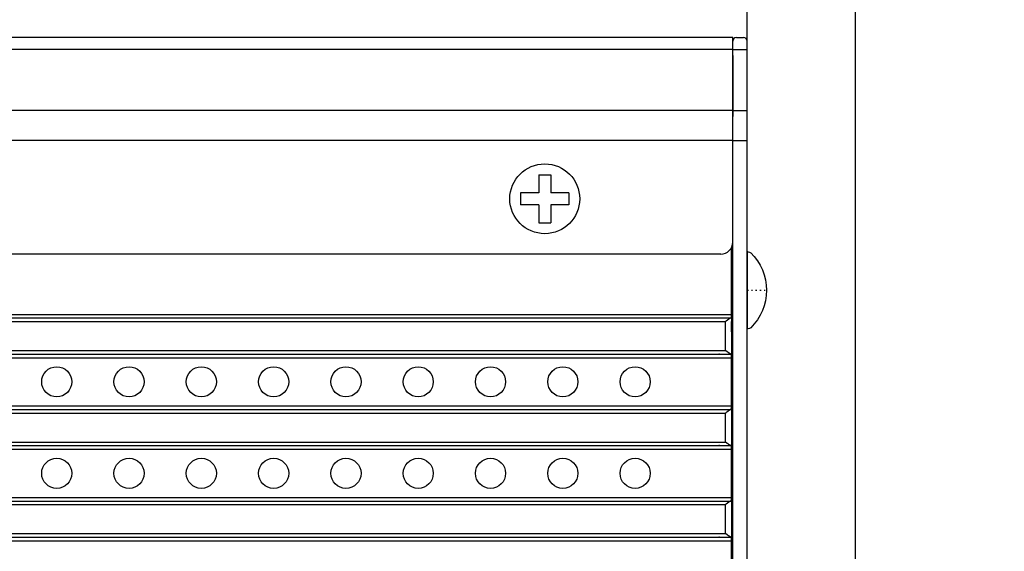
# Model space of a CAD drawing. Extents: x 5634 to 6145, y -878 to -510.
# Tile 19 of 28: x 5876 to 5957, y -640 to -596. Entities that reach past the tile are written whole.
import ezdxf

# ---------------------------------------------------------------- set-up
doc = ezdxf.new("R2010")
doc.units = 0
doc.header["$MEASUREMENT"] = 0
doc.header["$PDSIZE"] = -1
doc.linetypes.add('DOT', pattern=[0.25, 0, -0.25])
doc.layers.get('0').update_dxf_attribs({"linetype": 'CONTINUOUS'})
doc.layers.get('DEFPOINTS').update_dxf_attribs({"linetype": 'CONTINUOUS'})
doc.layers.add('0-0-9300-003', color=7, linetype='CONTINUOUS')
doc.layers.add('9300-MB-1206', color=6, linetype='CONTINUOUS')
doc.styles.get("Standard").update_dxf_attribs({"font": 'txt.shx', "bigfont": 'lsp.shx'})
doc.styles.add('STYLE2', font='arial.ttf')
doc.dimstyles.get("Standard").update_dxf_attribs({"dimtxt": 0.18, "dimasz": 0.18, "dimexe": 0.18, "dimexo": 0.0625, "dimgap": 0.09, "dimtad": 0, "dimtih": 1, "dimtoh": 1, "dimdec": 4, "dimzin": 0, "dimdsep": 46, "dimtxsty": 'Standard', "dimcen": 0.09, "dimadec": 0, "dimazin": 0, "dimtfac": 1, "dimtdec": 4, "dimtofl": 0, "dimtmove": 0, "dimatfit": 0, "dimfxl": 1, "dimtolj": 1, "dimtzin": 0, "dimarcsym": 0})

# ---------------------------------------------------------------- blocks, each defined once
blk = doc.blocks.new('A$C13501CC7')
at = {"layer": '9300-MB-1206', "color": 7, "linetype": 'Continuous'}
for p, q in [((1.52, 6.4), (1.6, 6.4)), ((1.6, 6.4), (1.6, 0)), ((1.52, 0), (1.6, 0))]:
    blk.add_line(p, q, dxfattribs=at)
at = {"layer": '9300-MB-1206', "color": 7, "linetype": 'DOT'}
blk.add_line((1.6, 3.2), (0, 3.2), dxfattribs=at)
at = {"layer": '9300-MB-1206', "color": 7, "linetype": 'Continuous'}
for centre, radius, start, end in [((4.357, 3.2), 4.357, 134.37411, 225.62589), ((1.52, 6.1), 0.3, 90, 134.37411), ((1.52, 0.3), 0.3, 225.62589, 270)]:
    blk.add_arc(centre, radius, start, end, dxfattribs=at)
blk = doc.blocks.new('*D51')
at = {"layer": '0-0-9300-003', "color": 0, "linetype": 'Continuous', "lineweight": -2, "transparency": 16777216}
for p, q in [((5936.033, -597.267), (5936.033, -588.653)), ((5945.033, -654.467), (5945.033, -588.653)), ((5933.533, -589.653), (5931.033, -589.653)), ((5947.533, -589.653), (5965.004, -589.653))]:
    blk.add_line(p, q, dxfattribs=at)
at = {"layer": '0-0-9300-003', "color": 0, "linetype": 'Continuous', "transparency": 16777216}
for points in [[(5933.533, -589.236), (5933.533, -590.07), (5936.033, -589.653)], [(5947.533, -589.236), (5947.533, -590.07), (5945.033, -589.653)]]:
    blk.add_solid(points, dxfattribs=at)
at = {"layer": 'DEFPOINTS', "color": 0, "linetype": 'Continuous', "transparency": 16777216}
for p in [(5945.033, -589.653), (5936.033, -597.33), (5945.033, -654.53)]:
    blk.add_point(p, dxfattribs=at)
at = {"layer": '0-0-9300-003', "color": 0, "linetype": 'Continuous', "transparency": 16777216, "insert": (5957.518, -586.1), "char_height": 5, "attachment_point": 5, "style": 'STYLE2'}
blk.add_mtext('\\A1;9.00', dxfattribs=at)
blk = doc.blocks.new('*D52')
at = {"layer": '0-0-9300-003', "color": 0, "linetype": 'Continuous', "lineweight": -2, "transparency": 16777216}
for p, q in [((5813.833, -617.967), (5813.833, -577.49)), ((5945.033, -653.467), (5945.033, -577.49)), ((5942.533, -578.49), (5816.333, -578.49))]:
    blk.add_line(p, q, dxfattribs=at)
at = {"layer": '0-0-9300-003', "color": 0, "linetype": 'Continuous', "transparency": 16777216}
for points in [[(5816.333, -578.073), (5816.333, -578.907), (5813.833, -578.49)], [(5942.533, -578.073), (5942.533, -578.907), (5945.033, -578.49)]]:
    blk.add_solid(points, dxfattribs=at)
at = {"layer": 'DEFPOINTS', "color": 0, "linetype": 'Continuous', "transparency": 16777216}
for p in [(5813.833, -578.49), (5813.833, -618.03), (5945.033, -653.53)]:
    blk.add_point(p, dxfattribs=at)
at = {"layer": '0-0-9300-003', "color": 0, "linetype": 'Continuous', "transparency": 16777216, "insert": (5876.116, -574.212), "char_height": 5, "attachment_point": 5, "style": 'STYLE2'}
blk.add_mtext('\\A1;(131.20)', dxfattribs=at)
blk = doc.blocks.new('*D58')
at = {"layer": '0-0-9300-003', "color": 0, "linetype": 'Continuous', "lineweight": -2, "transparency": 16777216}
for p, q in [((5815.433, -597.267), (5815.433, -588.653)), ((5936.033, -597.267), (5936.033, -588.653)), ((5817.933, -589.653), (5933.533, -589.653))]:
    blk.add_line(p, q, dxfattribs=at)
at = {"layer": '0-0-9300-003', "color": 0, "linetype": 'Continuous', "transparency": 16777216}
for points in [[(5817.933, -589.236), (5817.933, -590.07), (5815.433, -589.653)], [(5933.533, -589.236), (5933.533, -590.07), (5936.033, -589.653)]]:
    blk.add_solid(points, dxfattribs=at)
at = {"layer": 'DEFPOINTS', "color": 0, "linetype": 'Continuous', "transparency": 16777216}
for p in [(5936.033, -589.653), (5815.433, -597.33), (5936.033, -597.33)]:
    blk.add_point(p, dxfattribs=at)
at = {"layer": '0-0-9300-003', "color": 0, "linetype": 'Continuous', "transparency": 16777216, "insert": (5876.233, -586.1), "char_height": 5, "attachment_point": 5, "style": 'STYLE2'}
blk.add_mtext('\\A1;120.60', dxfattribs=at)

msp = doc.modelspace()

# ---------------------------------------------------------------- linework, layer by layer
for p, q in [((5934.833, -597.03), (5816.633, -597.03)), ((5934.833, -598.028), (5934.833, -597.03)), ((5935.133, -597.03), (5935.733, -597.03)), ((5934.833, -598.028), (5816.633, -598.028)), ((5934.833, -598.028), (5934.833, -597.33)), ((5934.833, -598.028), (5936.033, -598.028)), ((5934.833, -603.086), (5934.833, -598.028)), ((5934.833, -603.086), (5934.833, -598.028)), ((5936.033, -598.028), (5936.033, -597.33)), ((5936.033, -603.086), (5936.033, -598.028)), ((5934.833, -598.529), (5934.833, -603.586)), ((5934.833, -603.086), (5816.633, -603.086)), ((5934.833, -605.59), (5934.833, -603.086)), ((5934.833, -603.086), (5936.033, -603.086)), ((5934.833, -605.59), (5934.833, -603.086)), ((5936.033, -605.59), (5936.033, -603.086)), ((5934.833, -605.59), (5816.633, -605.59)), ((5934.833, -737.47), (5934.833, -605.59)), ((5934.833, -605.59), (5936.033, -605.59)), ((5936.033, -737.47), (5936.033, -605.59)), ((5918.733, -608.43), (5919.733, -608.43)), ((5918.733, -608.43), (5918.733, -609.93)), ((5919.733, -608.43), (5919.733, -609.93)), ((5917.233, -609.93), (5917.233, -610.93)), ((5918.733, -609.93), (5917.233, -609.93)), ((5921.233, -609.93), (5919.733, -609.93)), ((5921.233, -609.93), (5921.233, -610.93)), ((5918.733, -610.93), (5917.233, -610.93)), ((5918.733, -610.93), (5918.733, -612.43)), ((5919.733, -610.93), (5919.733, -612.43)), ((5921.233, -610.93), (5919.733, -610.93)), ((5918.733, -612.43), (5919.733, -612.43)), ((5934.733, -620.03), (5934.733, -614.466)), ((5933.833, -615.03), (5817.633, -615.03)), ((5934.733, -615.379), (5934.733, -614.58)), ((5816.733, -620.03), (5934.733, -620.03)), ((5934.733, -620.33), (5934.733, -620.03)), ((5816.775, -620.33), (5934.733, -620.33)), ((5817.233, -620.63), (5934.233, -620.63)), ((5933.691, -620.33), (5933.733, -620.33)), ((5934.233, -623.03), (5934.233, -620.63)), ((5934.733, -620.33), (5934.733, -623.33)), ((5934.733, -620.681), (5934.733, -620.611)), ((5934.733, -621.48), (5934.733, -620.681)), ((5816.775, -623.33), (5934.733, -623.33)), ((5817.233, -623.03), (5934.233, -623.03)), ((5933.733, -623.33), (5933.691, -623.33)), ((5934.733, -623.63), (5934.733, -623.33)), ((5816.733, -623.63), (5934.733, -623.63)), ((5934.733, -627.63), (5934.733, -623.63)), ((5816.733, -627.63), (5934.733, -627.63)), ((5816.775, -627.93), (5934.733, -627.93)), ((5817.233, -628.23), (5934.233, -628.23)), ((5933.691, -627.93), (5933.733, -627.93)), ((5934.233, -630.63), (5934.233, -628.23)), ((5934.733, -627.93), (5934.733, -627.63)), ((5934.733, -627.93), (5934.733, -630.93)), ((5817.233, -630.63), (5934.233, -630.63)), ((5816.733, -631.23), (5934.733, -631.23)), ((5816.775, -630.93), (5934.733, -630.93)), ((5933.733, -630.93), (5933.691, -630.93)), ((5934.733, -631.23), (5934.733, -630.93)), ((5934.733, -635.23), (5934.733, -631.23)), ((5816.733, -635.23), (5934.733, -635.23)), ((5816.775, -635.53), (5934.733, -635.53)), ((5933.691, -635.53), (5933.733, -635.53)), ((5934.733, -635.53), (5934.733, -635.23)), ((5934.733, -635.53), (5934.733, -638.53)), ((5817.233, -635.83), (5934.233, -635.83)), ((5934.233, -638.23), (5934.233, -635.83)), ((5816.733, -638.83), (5934.733, -638.83)), ((5816.775, -638.53), (5934.733, -638.53)), ((5817.233, -638.23), (5934.233, -638.23)), ((5933.733, -638.53), (5933.691, -638.53)), ((5934.733, -638.83), (5934.733, -638.53)), ((5934.733, -641.23), (5934.733, -638.83))]:
    msp.add_line(p, q)
for points in [[(5934.691, -620.332, 0), (5934.691, -620.332, 0), (5934.691, -620.332, 0), (5934.691, -620.332, 0), (5934.681, -620.332, 0), (5934.681, -620.332, 0), (5934.681, -620.332, 0), (5934.681, -620.332, 0), (5934.681, -620.332, 0), (5934.681, -620.332, 0), (5934.681, -620.332, 0), (5934.671, -620.332, 0), (5934.671, -620.332, 0), (5934.671, -620.332, 0), (5934.671, -620.332, 0), (5934.671, -620.332, 0), (5934.671, -620.332, 0), (5934.661, -620.332, 0), (5934.661, -620.332, 0), (5934.661, -620.332, 0), (5934.661, -620.332, 0), (5934.661, -620.332, 0), (5934.651, -620.342, 0), (5934.651, -620.342, 0), (5934.651, -620.342, 0), (5934.651, -620.342, 0), (5934.651, -620.342, 0), (5934.651, -620.342, 0), (5934.641, -620.342, 0), (5934.641, -620.342, 0), (5934.641, -620.342, 0), (5934.641, -620.342, 0), (5934.641, -620.342, 0), (5934.631, -620.342, 0), (5934.631, -620.352, 0), (5934.631, -620.352, 0), (5934.631, -620.352, 0), (5934.631, -620.352, 0), (5934.621, -620.352, 0), (5934.621, -620.352, 0), (5934.621, -620.352, 0), (5934.621, -620.352, 0), (5934.621, -620.352, 0), (5934.611, -620.352, 0), (5934.611, -620.362, 0), (5934.611, -620.362, 0), (5934.611, -620.362, 0), (5934.601, -620.362, 0), (5934.601, -620.362, 0), (5934.601, -620.362, 0), (5934.601, -620.362, 0), (5934.601, -620.362, 0), (5934.591, -620.372, 0), (5934.591, -620.372, 0), (5934.591, -620.372, 0), (5934.591, -620.372, 0), (5934.581, -620.372, 0), (5934.581, -620.372, 0), (5934.581, -620.372, 0), (5934.581, -620.372, 0), (5934.581, -620.382, 0), (5934.571, -620.382, 0), (5934.571, -620.382, 0), (5934.571, -620.382, 0), (5934.571, -620.382, 0), (5934.561, -620.382, 0), (5934.561, -620.392, 0), (5934.561, -620.392, 0), (5934.561, -620.392, 0), (5934.551, -620.392, 0), (5934.551, -620.392, 0), (5934.551, -620.392, 0), (5934.551, -620.392, 0), (5934.541, -620.402, 0), (5934.541, -620.402, 0), (5934.541, -620.402, 0), (5934.541, -620.402, 0), (5934.531, -620.402, 0), (5934.531, -620.402, 0), (5934.531, -620.412, 0), (5934.531, -620.412, 0), (5934.531, -620.412, 0), (5934.521, -620.412, 0), (5934.521, -620.412, 0), (5934.521, -620.412, 0), (5934.521, -620.422, 0), (5934.511, -620.422, 0), (5934.511, -620.422, 0), (5934.511, -620.422, 0), (5934.511, -620.422, 0), (5934.501, -620.422, 0), (5934.501, -620.432, 0), (5934.501, -620.432, 0), (5934.501, -620.432, 0), (5934.491, -620.432, 0), (5934.491, -620.432, 0), (5934.491, -620.442, 0), (5934.481, -620.442, 0), (5934.481, -620.442, 0), (5934.481, -620.442, 0), (5934.481, -620.442, 0), (5934.471, -620.442, 0), (5934.471, -620.452, 0), (5934.471, -620.452, 0), (5934.471, -620.452, 0), (5934.461, -620.452, 0), (5934.461, -620.452, 0), (5934.461, -620.462, 0), (5934.461, -620.462, 0), (5934.451, -620.462, 0), (5934.451, -620.462, 0), (5934.451, -620.462, 0), (5934.451, -620.472, 0), (5934.441, -620.472, 0), (5934.441, -620.472, 0), (5934.441, -620.472, 0), (5934.441, -620.472, 0), (5934.431, -620.472, 0), (5934.431, -620.482, 0), (5934.431, -620.482, 0), (5934.431, -620.482, 0), (5934.421, -620.482, 0), (5934.421, -620.482, 0), (5934.421, -620.492, 0), (5934.411, -620.492, 0), (5934.411, -620.492, 0), (5934.411, -620.492, 0), (5934.411, -620.492, 0), (5934.401, -620.502, 0), (5934.401, -620.502, 0), (5934.401, -620.502, 0), (5934.401, -620.502, 0), (5934.391, -620.502, 0), (5934.391, -620.512, 0), (5934.391, -620.512, 0), (5934.391, -620.512, 0), (5934.381, -620.512, 0), (5934.381, -620.512, 0), (5934.381, -620.522, 0), (5934.371, -620.522, 0), (5934.371, -620.522, 0), (5934.371, -620.522, 0), (5934.371, -620.522, 0), (5934.361, -620.532, 0), (5934.361, -620.532, 0), (5934.361, -620.532, 0), (5934.361, -620.532, 0), (5934.351, -620.542, 0), (5934.351, -620.542, 0), (5934.351, -620.542, 0), (5934.341, -620.542, 0), (5934.341, -620.542, 0), (5934.341, -620.552, 0), (5934.341, -620.552, 0), (5934.331, -620.552, 0), (5934.331, -620.552, 0), (5934.331, -620.552, 0), (5934.331, -620.562, 0), (5934.321, -620.562, 0), (5934.321, -620.562, 0), (5934.321, -620.562, 0), (5934.311, -620.562, 0), (5934.311, -620.572, 0), (5934.311, -620.572, 0), (5934.311, -620.572, 0), (5934.301, -620.572, 0), (5934.301, -620.582, 0), (5934.301, -620.582, 0), (5934.301, -620.582, 0), (5934.291, -620.582, 0), (5934.291, -620.582, 0), (5934.291, -620.592, 0), (5934.281, -620.592, 0), (5934.281, -620.592, 0), (5934.281, -620.592, 0), (5934.281, -620.592, 0), (5934.271, -620.602, 0), (5934.271, -620.602, 0), (5934.271, -620.602, 0), (5934.271, -620.602, 0), (5934.261, -620.602, 0), (5934.261, -620.612, 0), (5934.261, -620.612, 0), (5934.251, -620.612, 0), (5934.251, -620.612, 0), (5934.251, -620.622, 0), (5934.251, -620.622, 0), (5934.241, -620.622, 0), (5934.241, -620.622, 0), (5934.241, -620.622, 0), (5934.241, -620.632, 0), (5934.231, -620.632, 0)], [(5934.691, -623.332, 0), (5934.691, -623.332, 0), (5934.691, -623.332, 0), (5934.691, -623.332, 0), (5934.681, -623.332, 0), (5934.681, -623.332, 0), (5934.681, -623.332, 0), (5934.681, -623.332, 0), (5934.681, -623.332, 0), (5934.681, -623.332, 0), (5934.681, -623.332, 0), (5934.671, -623.332, 0), (5934.671, -623.332, 0), (5934.671, -623.332, 0), (5934.671, -623.332, 0), (5934.671, -623.322, 0), (5934.671, -623.322, 0), (5934.661, -623.322, 0), (5934.661, -623.322, 0), (5934.661, -623.322, 0), (5934.661, -623.322, 0), (5934.661, -623.322, 0), (5934.651, -623.322, 0), (5934.651, -623.322, 0), (5934.651, -623.322, 0), (5934.651, -623.322, 0), (5934.651, -623.322, 0), (5934.651, -623.322, 0), (5934.641, -623.322, 0), (5934.641, -623.322, 0), (5934.641, -623.312, 0), (5934.641, -623.312, 0), (5934.641, -623.312, 0), (5934.631, -623.312, 0), (5934.631, -623.312, 0), (5934.631, -623.312, 0), (5934.631, -623.312, 0), (5934.631, -623.312, 0), (5934.621, -623.312, 0), (5934.621, -623.312, 0), (5934.621, -623.312, 0), (5934.621, -623.302, 0), (5934.621, -623.302, 0), (5934.611, -623.302, 0), (5934.611, -623.302, 0), (5934.611, -623.302, 0), (5934.611, -623.302, 0), (5934.601, -623.302, 0), (5934.601, -623.302, 0), (5934.601, -623.292, 0), (5934.601, -623.292, 0), (5934.601, -623.292, 0), (5934.591, -623.292, 0), (5934.591, -623.292, 0), (5934.591, -623.292, 0), (5934.591, -623.292, 0), (5934.581, -623.292, 0), (5934.581, -623.282, 0), (5934.581, -623.282, 0), (5934.581, -623.282, 0), (5934.581, -623.282, 0), (5934.571, -623.282, 0), (5934.571, -623.282, 0), (5934.571, -623.282, 0), (5934.571, -623.272, 0), (5934.561, -623.272, 0), (5934.561, -623.272, 0), (5934.561, -623.272, 0), (5934.561, -623.272, 0), (5934.551, -623.272, 0), (5934.551, -623.262, 0), (5934.551, -623.262, 0), (5934.551, -623.262, 0), (5934.541, -623.262, 0), (5934.541, -623.262, 0), (5934.541, -623.262, 0), (5934.541, -623.262, 0), (5934.531, -623.252, 0), (5934.531, -623.252, 0), (5934.531, -623.252, 0), (5934.531, -623.252, 0), (5934.531, -623.252, 0), (5934.521, -623.252, 0), (5934.521, -623.242, 0), (5934.521, -623.242, 0), (5934.521, -623.242, 0), (5934.511, -623.242, 0), (5934.511, -623.242, 0), (5934.511, -623.232, 0), (5934.511, -623.232, 0), (5934.501, -623.232, 0), (5934.501, -623.232, 0), (5934.501, -623.232, 0), (5934.501, -623.232, 0), (5934.491, -623.222, 0), (5934.491, -623.222, 0), (5934.491, -623.222, 0), (5934.481, -623.222, 0), (5934.481, -623.222, 0), (5934.481, -623.222, 0), (5934.481, -623.212, 0), (5934.471, -623.212, 0), (5934.471, -623.212, 0), (5934.471, -623.212, 0), (5934.471, -623.212, 0), (5934.461, -623.202, 0), (5934.461, -623.202, 0), (5934.461, -623.202, 0), (5934.461, -623.202, 0), (5934.451, -623.202, 0), (5934.451, -623.192, 0), (5934.451, -623.192, 0), (5934.451, -623.192, 0), (5934.441, -623.192, 0), (5934.441, -623.192, 0), (5934.441, -623.192, 0), (5934.441, -623.182, 0), (5934.431, -623.182, 0), (5934.431, -623.182, 0), (5934.431, -623.182, 0), (5934.431, -623.182, 0), (5934.421, -623.172, 0), (5934.421, -623.172, 0), (5934.421, -623.172, 0), (5934.411, -623.172, 0), (5934.411, -623.172, 0), (5934.411, -623.162, 0), (5934.411, -623.162, 0), (5934.401, -623.162, 0), (5934.401, -623.162, 0), (5934.401, -623.162, 0), (5934.401, -623.152, 0), (5934.391, -623.152, 0), (5934.391, -623.152, 0), (5934.391, -623.152, 0), (5934.391, -623.152, 0), (5934.381, -623.142, 0), (5934.381, -623.142, 0), (5934.381, -623.142, 0), (5934.371, -623.142, 0), (5934.371, -623.142, 0), (5934.371, -623.132, 0), (5934.371, -623.132, 0), (5934.361, -623.132, 0), (5934.361, -623.132, 0), (5934.361, -623.132, 0), (5934.361, -623.122, 0), (5934.351, -623.122, 0), (5934.351, -623.122, 0), (5934.351, -623.122, 0), (5934.341, -623.112, 0), (5934.341, -623.112, 0), (5934.341, -623.112, 0), (5934.341, -623.112, 0), (5934.331, -623.112, 0), (5934.331, -623.102, 0), (5934.331, -623.102, 0), (5934.331, -623.102, 0), (5934.321, -623.102, 0), (5934.321, -623.102, 0), (5934.321, -623.092, 0), (5934.311, -623.092, 0), (5934.311, -623.092, 0), (5934.311, -623.092, 0), (5934.311, -623.092, 0), (5934.301, -623.082, 0), (5934.301, -623.082, 0), (5934.301, -623.082, 0), (5934.301, -623.082, 0), (5934.291, -623.072, 0), (5934.291, -623.072, 0), (5934.291, -623.072, 0), (5934.281, -623.072, 0), (5934.281, -623.072, 0), (5934.281, -623.062, 0), (5934.281, -623.062, 0), (5934.271, -623.062, 0), (5934.271, -623.062, 0), (5934.271, -623.062, 0), (5934.271, -623.052, 0), (5934.261, -623.052, 0), (5934.261, -623.052, 0), (5934.261, -623.052, 0), (5934.251, -623.052, 0), (5934.251, -623.042, 0), (5934.251, -623.042, 0), (5934.251, -623.042, 0), (5934.241, -623.042, 0), (5934.241, -623.032, 0), (5934.241, -623.032, 0), (5934.241, -623.032, 0), (5934.231, -623.032, 0)], [(5934.691, -627.932, 0), (5934.691, -627.932, 0), (5934.691, -627.932, 0), (5934.691, -627.932, 0), (5934.681, -627.932, 0), (5934.681, -627.932, 0), (5934.681, -627.932, 0), (5934.681, -627.932, 0), (5934.681, -627.932, 0), (5934.681, -627.932, 0), (5934.681, -627.932, 0), (5934.671, -627.932, 0), (5934.671, -627.932, 0), (5934.671, -627.932, 0), (5934.671, -627.932, 0), (5934.671, -627.932, 0), (5934.671, -627.932, 0), (5934.661, -627.932, 0), (5934.661, -627.932, 0), (5934.661, -627.932, 0), (5934.661, -627.932, 0), (5934.661, -627.932, 0), (5934.651, -627.942, 0), (5934.651, -627.942, 0), (5934.651, -627.942, 0), (5934.651, -627.942, 0), (5934.651, -627.942, 0), (5934.651, -627.942, 0), (5934.641, -627.942, 0), (5934.641, -627.942, 0), (5934.641, -627.942, 0), (5934.641, -627.942, 0), (5934.641, -627.942, 0), (5934.631, -627.942, 0), (5934.631, -627.952, 0), (5934.631, -627.952, 0), (5934.631, -627.952, 0), (5934.631, -627.952, 0), (5934.621, -627.952, 0), (5934.621, -627.952, 0), (5934.621, -627.952, 0), (5934.621, -627.952, 0), (5934.621, -627.952, 0), (5934.611, -627.952, 0), (5934.611, -627.962, 0), (5934.611, -627.962, 0), (5934.611, -627.962, 0), (5934.601, -627.962, 0), (5934.601, -627.962, 0), (5934.601, -627.962, 0), (5934.601, -627.962, 0), (5934.601, -627.962, 0), (5934.591, -627.972, 0), (5934.591, -627.972, 0), (5934.591, -627.972, 0), (5934.591, -627.972, 0), (5934.581, -627.972, 0), (5934.581, -627.972, 0), (5934.581, -627.972, 0), (5934.581, -627.972, 0), (5934.581, -627.982, 0), (5934.571, -627.982, 0), (5934.571, -627.982, 0), (5934.571, -627.982, 0), (5934.571, -627.982, 0), (5934.561, -627.982, 0), (5934.561, -627.992, 0), (5934.561, -627.992, 0), (5934.561, -627.992, 0), (5934.551, -627.992, 0), (5934.551, -627.992, 0), (5934.551, -627.992, 0), (5934.551, -627.992, 0), (5934.541, -628.002, 0), (5934.541, -628.002, 0), (5934.541, -628.002, 0), (5934.541, -628.002, 0), (5934.531, -628.002, 0), (5934.531, -628.002, 0), (5934.531, -628.012, 0), (5934.531, -628.012, 0), (5934.531, -628.012, 0), (5934.521, -628.012, 0), (5934.521, -628.012, 0), (5934.521, -628.012, 0), (5934.521, -628.022, 0), (5934.511, -628.022, 0), (5934.511, -628.022, 0), (5934.511, -628.022, 0), (5934.511, -628.022, 0), (5934.501, -628.022, 0), (5934.501, -628.032, 0), (5934.501, -628.032, 0), (5934.501, -628.032, 0), (5934.491, -628.032, 0), (5934.491, -628.032, 0), (5934.491, -628.042, 0), (5934.481, -628.042, 0), (5934.481, -628.042, 0), (5934.481, -628.042, 0), (5934.481, -628.042, 0), (5934.471, -628.042, 0), (5934.471, -628.052, 0), (5934.471, -628.052, 0), (5934.471, -628.052, 0), (5934.461, -628.052, 0), (5934.461, -628.052, 0), (5934.461, -628.062, 0), (5934.461, -628.062, 0), (5934.451, -628.062, 0), (5934.451, -628.062, 0), (5934.451, -628.062, 0), (5934.451, -628.072, 0), (5934.441, -628.072, 0), (5934.441, -628.072, 0), (5934.441, -628.072, 0), (5934.441, -628.072, 0), (5934.431, -628.072, 0), (5934.431, -628.082, 0), (5934.431, -628.082, 0), (5934.431, -628.082, 0), (5934.421, -628.082, 0), (5934.421, -628.082, 0), (5934.421, -628.092, 0), (5934.411, -628.092, 0), (5934.411, -628.092, 0), (5934.411, -628.092, 0), (5934.411, -628.092, 0), (5934.401, -628.102, 0), (5934.401, -628.102, 0), (5934.401, -628.102, 0), (5934.401, -628.102, 0), (5934.391, -628.102, 0), (5934.391, -628.112, 0), (5934.391, -628.112, 0), (5934.391, -628.112, 0), (5934.381, -628.112, 0), (5934.381, -628.112, 0), (5934.381, -628.122, 0), (5934.371, -628.122, 0), (5934.371, -628.122, 0), (5934.371, -628.122, 0), (5934.371, -628.122, 0), (5934.361, -628.132, 0), (5934.361, -628.132, 0), (5934.361, -628.132, 0), (5934.361, -628.132, 0), (5934.351, -628.142, 0), (5934.351, -628.142, 0), (5934.351, -628.142, 0), (5934.341, -628.142, 0), (5934.341, -628.142, 0), (5934.341, -628.152, 0), (5934.341, -628.152, 0), (5934.331, -628.152, 0), (5934.331, -628.152, 0), (5934.331, -628.152, 0), (5934.331, -628.162, 0), (5934.321, -628.162, 0), (5934.321, -628.162, 0), (5934.321, -628.162, 0), (5934.311, -628.162, 0), (5934.311, -628.172, 0), (5934.311, -628.172, 0), (5934.311, -628.172, 0), (5934.301, -628.172, 0), (5934.301, -628.182, 0), (5934.301, -628.182, 0), (5934.301, -628.182, 0), (5934.291, -628.182, 0), (5934.291, -628.182, 0), (5934.291, -628.192, 0), (5934.281, -628.192, 0), (5934.281, -628.192, 0), (5934.281, -628.192, 0), (5934.281, -628.192, 0), (5934.271, -628.202, 0), (5934.271, -628.202, 0), (5934.271, -628.202, 0), (5934.271, -628.202, 0), (5934.261, -628.202, 0), (5934.261, -628.212, 0), (5934.261, -628.212, 0), (5934.251, -628.212, 0), (5934.251, -628.212, 0), (5934.251, -628.222, 0), (5934.251, -628.222, 0), (5934.241, -628.222, 0), (5934.241, -628.222, 0), (5934.241, -628.222, 0), (5934.241, -628.232, 0), (5934.231, -628.232, 0)], [(5934.691, -630.932, 0), (5934.691, -630.932, 0), (5934.691, -630.932, 0), (5934.691, -630.932, 0), (5934.681, -630.932, 0), (5934.681, -630.932, 0), (5934.681, -630.932, 0), (5934.681, -630.932, 0), (5934.681, -630.932, 0), (5934.681, -630.932, 0), (5934.681, -630.932, 0), (5934.671, -630.932, 0), (5934.671, -630.932, 0), (5934.671, -630.932, 0), (5934.671, -630.932, 0), (5934.671, -630.922, 0), (5934.671, -630.922, 0), (5934.661, -630.922, 0), (5934.661, -630.922, 0), (5934.661, -630.922, 0), (5934.661, -630.922, 0), (5934.661, -630.922, 0), (5934.651, -630.922, 0), (5934.651, -630.922, 0), (5934.651, -630.922, 0), (5934.651, -630.922, 0), (5934.651, -630.922, 0), (5934.651, -630.922, 0), (5934.641, -630.922, 0), (5934.641, -630.922, 0), (5934.641, -630.912, 0), (5934.641, -630.912, 0), (5934.641, -630.912, 0), (5934.631, -630.912, 0), (5934.631, -630.912, 0), (5934.631, -630.912, 0), (5934.631, -630.912, 0), (5934.631, -630.912, 0), (5934.621, -630.912, 0), (5934.621, -630.912, 0), (5934.621, -630.912, 0), (5934.621, -630.902, 0), (5934.621, -630.902, 0), (5934.611, -630.902, 0), (5934.611, -630.902, 0), (5934.611, -630.902, 0), (5934.611, -630.902, 0), (5934.601, -630.902, 0), (5934.601, -630.902, 0), (5934.601, -630.892, 0), (5934.601, -630.892, 0), (5934.601, -630.892, 0), (5934.591, -630.892, 0), (5934.591, -630.892, 0), (5934.591, -630.892, 0), (5934.591, -630.892, 0), (5934.581, -630.892, 0), (5934.581, -630.882, 0), (5934.581, -630.882, 0), (5934.581, -630.882, 0), (5934.581, -630.882, 0), (5934.571, -630.882, 0), (5934.571, -630.882, 0), (5934.571, -630.882, 0), (5934.571, -630.872, 0), (5934.561, -630.872, 0), (5934.561, -630.872, 0), (5934.561, -630.872, 0), (5934.561, -630.872, 0), (5934.551, -630.872, 0), (5934.551, -630.862, 0), (5934.551, -630.862, 0), (5934.551, -630.862, 0), (5934.541, -630.862, 0), (5934.541, -630.862, 0), (5934.541, -630.862, 0), (5934.541, -630.862, 0), (5934.531, -630.852, 0), (5934.531, -630.852, 0), (5934.531, -630.852, 0), (5934.531, -630.852, 0), (5934.531, -630.852, 0), (5934.521, -630.852, 0), (5934.521, -630.842, 0), (5934.521, -630.842, 0), (5934.521, -630.842, 0), (5934.511, -630.842, 0), (5934.511, -630.842, 0), (5934.511, -630.832, 0), (5934.511, -630.832, 0), (5934.501, -630.832, 0), (5934.501, -630.832, 0), (5934.501, -630.832, 0), (5934.501, -630.832, 0), (5934.491, -630.822, 0), (5934.491, -630.822, 0), (5934.491, -630.822, 0), (5934.481, -630.822, 0), (5934.481, -630.822, 0), (5934.481, -630.822, 0), (5934.481, -630.812, 0), (5934.471, -630.812, 0), (5934.471, -630.812, 0), (5934.471, -630.812, 0), (5934.471, -630.812, 0), (5934.461, -630.802, 0), (5934.461, -630.802, 0), (5934.461, -630.802, 0), (5934.461, -630.802, 0), (5934.451, -630.802, 0), (5934.451, -630.792, 0), (5934.451, -630.792, 0), (5934.451, -630.792, 0), (5934.441, -630.792, 0), (5934.441, -630.792, 0), (5934.441, -630.792, 0), (5934.441, -630.782, 0), (5934.431, -630.782, 0), (5934.431, -630.782, 0), (5934.431, -630.782, 0), (5934.431, -630.782, 0), (5934.421, -630.772, 0), (5934.421, -630.772, 0), (5934.421, -630.772, 0), (5934.411, -630.772, 0), (5934.411, -630.772, 0), (5934.411, -630.762, 0), (5934.411, -630.762, 0), (5934.401, -630.762, 0), (5934.401, -630.762, 0), (5934.401, -630.762, 0), (5934.401, -630.752, 0), (5934.391, -630.752, 0), (5934.391, -630.752, 0), (5934.391, -630.752, 0), (5934.391, -630.752, 0), (5934.381, -630.742, 0), (5934.381, -630.742, 0), (5934.381, -630.742, 0), (5934.371, -630.742, 0), (5934.371, -630.742, 0), (5934.371, -630.732, 0), (5934.371, -630.732, 0), (5934.361, -630.732, 0), (5934.361, -630.732, 0), (5934.361, -630.732, 0), (5934.361, -630.722, 0), (5934.351, -630.722, 0), (5934.351, -630.722, 0), (5934.351, -630.722, 0), (5934.341, -630.712, 0), (5934.341, -630.712, 0), (5934.341, -630.712, 0), (5934.341, -630.712, 0), (5934.331, -630.712, 0), (5934.331, -630.702, 0), (5934.331, -630.702, 0), (5934.331, -630.702, 0), (5934.321, -630.702, 0), (5934.321, -630.702, 0), (5934.321, -630.692, 0), (5934.311, -630.692, 0), (5934.311, -630.692, 0), (5934.311, -630.692, 0), (5934.311, -630.692, 0), (5934.301, -630.682, 0), (5934.301, -630.682, 0), (5934.301, -630.682, 0), (5934.301, -630.682, 0), (5934.291, -630.672, 0), (5934.291, -630.672, 0), (5934.291, -630.672, 0), (5934.281, -630.672, 0), (5934.281, -630.672, 0), (5934.281, -630.662, 0), (5934.281, -630.662, 0), (5934.271, -630.662, 0), (5934.271, -630.662, 0), (5934.271, -630.662, 0), (5934.271, -630.652, 0), (5934.261, -630.652, 0), (5934.261, -630.652, 0), (5934.261, -630.652, 0), (5934.251, -630.652, 0), (5934.251, -630.642, 0), (5934.251, -630.642, 0), (5934.251, -630.642, 0), (5934.241, -630.642, 0), (5934.241, -630.632, 0), (5934.241, -630.632, 0), (5934.241, -630.632, 0), (5934.231, -630.632, 0)], [(5934.691, -635.532, 0), (5934.691, -635.532, 0), (5934.691, -635.532, 0), (5934.691, -635.532, 0), (5934.681, -635.532, 0), (5934.681, -635.532, 0), (5934.681, -635.532, 0), (5934.681, -635.532, 0), (5934.681, -635.532, 0), (5934.681, -635.532, 0), (5934.681, -635.532, 0), (5934.671, -635.532, 0), (5934.671, -635.532, 0), (5934.671, -635.532, 0), (5934.671, -635.532, 0), (5934.671, -635.532, 0), (5934.671, -635.532, 0), (5934.661, -635.532, 0), (5934.661, -635.532, 0), (5934.661, -635.532, 0), (5934.661, -635.532, 0), (5934.661, -635.532, 0), (5934.651, -635.542, 0), (5934.651, -635.542, 0), (5934.651, -635.542, 0), (5934.651, -635.542, 0), (5934.651, -635.542, 0), (5934.651, -635.542, 0), (5934.641, -635.542, 0), (5934.641, -635.542, 0), (5934.641, -635.542, 0), (5934.641, -635.542, 0), (5934.641, -635.542, 0), (5934.631, -635.542, 0), (5934.631, -635.552, 0), (5934.631, -635.552, 0), (5934.631, -635.552, 0), (5934.631, -635.552, 0), (5934.621, -635.552, 0), (5934.621, -635.552, 0), (5934.621, -635.552, 0), (5934.621, -635.552, 0), (5934.621, -635.552, 0), (5934.611, -635.552, 0), (5934.611, -635.562, 0), (5934.611, -635.562, 0), (5934.611, -635.562, 0), (5934.601, -635.562, 0), (5934.601, -635.562, 0), (5934.601, -635.562, 0), (5934.601, -635.562, 0), (5934.601, -635.562, 0), (5934.591, -635.572, 0), (5934.591, -635.572, 0), (5934.591, -635.572, 0), (5934.591, -635.572, 0), (5934.581, -635.572, 0), (5934.581, -635.572, 0), (5934.581, -635.572, 0), (5934.581, -635.572, 0), (5934.581, -635.582, 0), (5934.571, -635.582, 0), (5934.571, -635.582, 0), (5934.571, -635.582, 0), (5934.571, -635.582, 0), (5934.561, -635.582, 0), (5934.561, -635.592, 0), (5934.561, -635.592, 0), (5934.561, -635.592, 0), (5934.551, -635.592, 0), (5934.551, -635.592, 0), (5934.551, -635.592, 0), (5934.551, -635.592, 0), (5934.541, -635.602, 0), (5934.541, -635.602, 0), (5934.541, -635.602, 0), (5934.541, -635.602, 0), (5934.531, -635.602, 0), (5934.531, -635.602, 0), (5934.531, -635.612, 0), (5934.531, -635.612, 0), (5934.531, -635.612, 0), (5934.521, -635.612, 0), (5934.521, -635.612, 0), (5934.521, -635.612, 0), (5934.521, -635.622, 0), (5934.511, -635.622, 0), (5934.511, -635.622, 0), (5934.511, -635.622, 0), (5934.511, -635.622, 0), (5934.501, -635.622, 0), (5934.501, -635.632, 0), (5934.501, -635.632, 0), (5934.501, -635.632, 0), (5934.491, -635.632, 0), (5934.491, -635.632, 0), (5934.491, -635.642, 0), (5934.481, -635.642, 0), (5934.481, -635.642, 0), (5934.481, -635.642, 0), (5934.481, -635.642, 0), (5934.471, -635.642, 0), (5934.471, -635.652, 0), (5934.471, -635.652, 0), (5934.471, -635.652, 0), (5934.461, -635.652, 0), (5934.461, -635.652, 0), (5934.461, -635.662, 0), (5934.461, -635.662, 0), (5934.451, -635.662, 0), (5934.451, -635.662, 0), (5934.451, -635.662, 0), (5934.451, -635.672, 0), (5934.441, -635.672, 0), (5934.441, -635.672, 0), (5934.441, -635.672, 0), (5934.441, -635.672, 0), (5934.431, -635.672, 0), (5934.431, -635.682, 0), (5934.431, -635.682, 0), (5934.431, -635.682, 0), (5934.421, -635.682, 0), (5934.421, -635.682, 0), (5934.421, -635.692, 0), (5934.411, -635.692, 0), (5934.411, -635.692, 0), (5934.411, -635.692, 0), (5934.411, -635.692, 0), (5934.401, -635.702, 0), (5934.401, -635.702, 0), (5934.401, -635.702, 0), (5934.401, -635.702, 0), (5934.391, -635.702, 0), (5934.391, -635.712, 0), (5934.391, -635.712, 0), (5934.391, -635.712, 0), (5934.381, -635.712, 0), (5934.381, -635.712, 0), (5934.381, -635.722, 0), (5934.371, -635.722, 0), (5934.371, -635.722, 0), (5934.371, -635.722, 0), (5934.371, -635.722, 0), (5934.361, -635.732, 0), (5934.361, -635.732, 0), (5934.361, -635.732, 0), (5934.361, -635.732, 0), (5934.351, -635.742, 0), (5934.351, -635.742, 0), (5934.351, -635.742, 0), (5934.341, -635.742, 0), (5934.341, -635.742, 0), (5934.341, -635.752, 0), (5934.341, -635.752, 0), (5934.331, -635.752, 0), (5934.331, -635.752, 0), (5934.331, -635.752, 0), (5934.331, -635.762, 0), (5934.321, -635.762, 0), (5934.321, -635.762, 0), (5934.321, -635.762, 0), (5934.311, -635.762, 0), (5934.311, -635.772, 0), (5934.311, -635.772, 0), (5934.311, -635.772, 0), (5934.301, -635.772, 0), (5934.301, -635.782, 0), (5934.301, -635.782, 0), (5934.301, -635.782, 0), (5934.291, -635.782, 0), (5934.291, -635.782, 0), (5934.291, -635.792, 0), (5934.281, -635.792, 0), (5934.281, -635.792, 0), (5934.281, -635.792, 0), (5934.281, -635.792, 0), (5934.271, -635.802, 0), (5934.271, -635.802, 0), (5934.271, -635.802, 0), (5934.271, -635.802, 0), (5934.261, -635.802, 0), (5934.261, -635.812, 0), (5934.261, -635.812, 0), (5934.251, -635.812, 0), (5934.251, -635.812, 0), (5934.251, -635.822, 0), (5934.251, -635.822, 0), (5934.241, -635.822, 0), (5934.241, -635.822, 0), (5934.241, -635.822, 0), (5934.241, -635.832, 0), (5934.231, -635.832, 0)], [(5934.691, -638.532, 0), (5934.691, -638.532, 0), (5934.691, -638.532, 0), (5934.691, -638.532, 0), (5934.681, -638.532, 0), (5934.681, -638.532, 0), (5934.681, -638.532, 0), (5934.681, -638.532, 0), (5934.681, -638.532, 0), (5934.681, -638.532, 0), (5934.681, -638.532, 0), (5934.671, -638.532, 0), (5934.671, -638.532, 0), (5934.671, -638.532, 0), (5934.671, -638.532, 0), (5934.671, -638.522, 0), (5934.671, -638.522, 0), (5934.661, -638.522, 0), (5934.661, -638.522, 0), (5934.661, -638.522, 0), (5934.661, -638.522, 0), (5934.661, -638.522, 0), (5934.651, -638.522, 0), (5934.651, -638.522, 0), (5934.651, -638.522, 0), (5934.651, -638.522, 0), (5934.651, -638.522, 0), (5934.651, -638.522, 0), (5934.641, -638.522, 0), (5934.641, -638.522, 0), (5934.641, -638.512, 0), (5934.641, -638.512, 0), (5934.641, -638.512, 0), (5934.631, -638.512, 0), (5934.631, -638.512, 0), (5934.631, -638.512, 0), (5934.631, -638.512, 0), (5934.631, -638.512, 0), (5934.621, -638.512, 0), (5934.621, -638.512, 0), (5934.621, -638.512, 0), (5934.621, -638.502, 0), (5934.621, -638.502, 0), (5934.611, -638.502, 0), (5934.611, -638.502, 0), (5934.611, -638.502, 0), (5934.611, -638.502, 0), (5934.601, -638.502, 0), (5934.601, -638.502, 0), (5934.601, -638.492, 0), (5934.601, -638.492, 0), (5934.601, -638.492, 0), (5934.591, -638.492, 0), (5934.591, -638.492, 0), (5934.591, -638.492, 0), (5934.591, -638.492, 0), (5934.581, -638.492, 0), (5934.581, -638.482, 0), (5934.581, -638.482, 0), (5934.581, -638.482, 0), (5934.581, -638.482, 0), (5934.571, -638.482, 0), (5934.571, -638.482, 0), (5934.571, -638.482, 0), (5934.571, -638.472, 0), (5934.561, -638.472, 0), (5934.561, -638.472, 0), (5934.561, -638.472, 0), (5934.561, -638.472, 0), (5934.551, -638.472, 0), (5934.551, -638.462, 0), (5934.551, -638.462, 0), (5934.551, -638.462, 0), (5934.541, -638.462, 0), (5934.541, -638.462, 0), (5934.541, -638.462, 0), (5934.541, -638.462, 0), (5934.531, -638.452, 0), (5934.531, -638.452, 0), (5934.531, -638.452, 0), (5934.531, -638.452, 0), (5934.531, -638.452, 0), (5934.521, -638.452, 0), (5934.521, -638.442, 0), (5934.521, -638.442, 0), (5934.521, -638.442, 0), (5934.511, -638.442, 0), (5934.511, -638.442, 0), (5934.511, -638.432, 0), (5934.511, -638.432, 0), (5934.501, -638.432, 0), (5934.501, -638.432, 0), (5934.501, -638.432, 0), (5934.501, -638.432, 0), (5934.491, -638.422, 0), (5934.491, -638.422, 0), (5934.491, -638.422, 0), (5934.481, -638.422, 0), (5934.481, -638.422, 0), (5934.481, -638.422, 0), (5934.481, -638.412, 0), (5934.471, -638.412, 0), (5934.471, -638.412, 0), (5934.471, -638.412, 0), (5934.471, -638.412, 0), (5934.461, -638.402, 0), (5934.461, -638.402, 0), (5934.461, -638.402, 0), (5934.461, -638.402, 0), (5934.451, -638.402, 0), (5934.451, -638.392, 0), (5934.451, -638.392, 0), (5934.451, -638.392, 0), (5934.441, -638.392, 0), (5934.441, -638.392, 0), (5934.441, -638.392, 0), (5934.441, -638.382, 0), (5934.431, -638.382, 0), (5934.431, -638.382, 0), (5934.431, -638.382, 0), (5934.431, -638.382, 0), (5934.421, -638.372, 0), (5934.421, -638.372, 0), (5934.421, -638.372, 0), (5934.411, -638.372, 0), (5934.411, -638.372, 0), (5934.411, -638.362, 0), (5934.411, -638.362, 0), (5934.401, -638.362, 0), (5934.401, -638.362, 0), (5934.401, -638.362, 0), (5934.401, -638.352, 0), (5934.391, -638.352, 0), (5934.391, -638.352, 0), (5934.391, -638.352, 0), (5934.391, -638.352, 0), (5934.381, -638.342, 0), (5934.381, -638.342, 0), (5934.381, -638.342, 0), (5934.371, -638.342, 0), (5934.371, -638.342, 0), (5934.371, -638.332, 0), (5934.371, -638.332, 0), (5934.361, -638.332, 0), (5934.361, -638.332, 0), (5934.361, -638.332, 0), (5934.361, -638.322, 0), (5934.351, -638.322, 0), (5934.351, -638.322, 0), (5934.351, -638.322, 0), (5934.341, -638.312, 0), (5934.341, -638.312, 0), (5934.341, -638.312, 0), (5934.341, -638.312, 0), (5934.331, -638.312, 0), (5934.331, -638.302, 0), (5934.331, -638.302, 0), (5934.331, -638.302, 0), (5934.321, -638.302, 0), (5934.321, -638.302, 0), (5934.321, -638.292, 0), (5934.311, -638.292, 0), (5934.311, -638.292, 0), (5934.311, -638.292, 0), (5934.311, -638.292, 0), (5934.301, -638.282, 0), (5934.301, -638.282, 0), (5934.301, -638.282, 0), (5934.301, -638.282, 0), (5934.291, -638.272, 0), (5934.291, -638.272, 0), (5934.291, -638.272, 0), (5934.281, -638.272, 0), (5934.281, -638.272, 0), (5934.281, -638.262, 0), (5934.281, -638.262, 0), (5934.271, -638.262, 0), (5934.271, -638.262, 0), (5934.271, -638.262, 0), (5934.271, -638.252, 0), (5934.261, -638.252, 0), (5934.261, -638.252, 0), (5934.261, -638.252, 0), (5934.251, -638.252, 0), (5934.251, -638.242, 0), (5934.251, -638.242, 0), (5934.251, -638.242, 0), (5934.241, -638.242, 0), (5934.241, -638.232, 0), (5934.241, -638.232, 0), (5934.241, -638.232, 0), (5934.231, -638.232, 0)]]:
    msp.add_polyline3d(points)
for centre, radius in [((5919.233, -610.43), 2.9), ((5878.733, -625.63), 1.25), ((5884.733, -625.63), 1.25), ((5890.733, -625.63), 1.25), ((5896.733, -625.63), 1.25), ((5902.733, -625.63), 1.25), ((5908.733, -625.63), 1.25), ((5914.733, -625.63), 1.25), ((5920.733, -625.63), 1.25), ((5926.733, -625.63), 1.25), ((5878.733, -633.23), 1.25), ((5884.733, -633.23), 1.25), ((5890.733, -633.23), 1.25), ((5896.733, -633.23), 1.25), ((5902.733, -633.23), 1.25), ((5908.733, -633.23), 1.25), ((5914.733, -633.23), 1.25), ((5920.733, -633.23), 1.25), ((5926.733, -633.23), 1.25)]:
    msp.add_circle(centre, radius)
for centre, radius, start, end in [((5935.133, -597.33), 0.3, 90, 180), ((5935.733, -597.33), 0.3, 0, 90), ((5933.833, -614.03), 1, 270, 0)]:
    msp.add_arc(centre, radius, start, end)

# ---------------------------------------------------------------- block references
at = {"xscale": -1}
msp.add_blockref('A$C13501CC7', (5937.633, -621.23), dxfattribs=at)

# ---------------------------------------------------------------- dimensions: what is measured, and where the dimension line sits
at = {"layer": '0-0-9300-003', "color": 7, "linetype": 'Continuous'}
dim = msp.add_linear_dim(base=(5813.833, -578.49), p1=(5945.033, -653.53), p2=(5813.833, -618.03), text='(<>)', dimstyle='Standard', override={"dimtxt": 5, "dimasz": 2.5, "dimexe": 1, "dimgap": 1, "dimtad": 1, "dimtih": 0, "dimtoh": 0, "dimdec": 2, "dimtxsty": 'STYLE2', "dimcen": 0, "dimtp": 0.1, "dimtm": 0.1, "dimtfac": 0.6, "dimtdec": 2}, dxfattribs=at)
dim.commit()
dim.dimension.update_dxf_attribs({"geometry": '*D52', "text_midpoint": (5876.116, -578.49), "dimtype": 160})
for base, p1, p2, picture, middle in [((5936.033, -589.653), (5815.433, -597.33), (5936.033, -597.33), '*D58', (5876.233, -589.653)), ((5945.033, -589.653), (5936.033, -597.33), (5945.033, -654.53), '*D51', (5957.518, -589.653))]:
    dim = msp.add_linear_dim(base=base, p1=p1, p2=p2, dimstyle='Standard', override={"dimtxt": 5, "dimasz": 2.5, "dimexe": 1, "dimgap": 1, "dimtad": 1, "dimtih": 0, "dimtoh": 0, "dimdec": 2, "dimtxsty": 'STYLE2', "dimcen": 0, "dimtp": 0.1, "dimtm": 0.1, "dimtfac": 0.6, "dimtdec": 2}, dxfattribs=at)
    dim.commit()
    dim.dimension.update_dxf_attribs({"geometry": picture, "text_midpoint": middle, "dimtype": 160})

doc.saveas('drawing.dxf')
